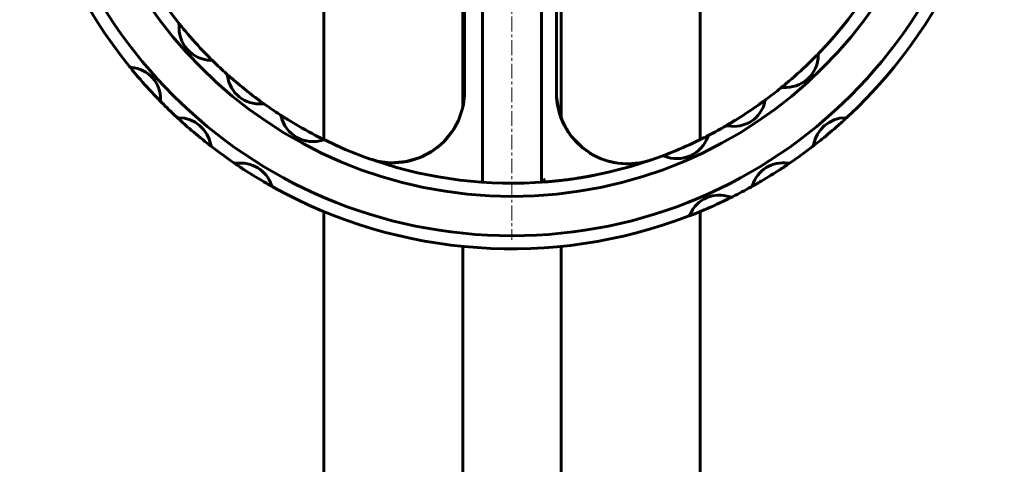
# Model space of a CAD drawing. Header units: millimetres. Extents: x -350 to 350, y -990 to 990.
# Tile 3 of 6: x -250 to 250, y 381 to 607. Entities that reach past the tile are written whole.
import ezdxf

# ---------------------------------------------------------------- set-up
doc = ezdxf.new("R2010")
doc.units = ezdxf.units.MM
doc.linetypes.add('K5LT_AXLED', pattern=[12, 7.5, -1.5, 1.5, -1.5])
doc.linetypes.add('K5LT_BASIC', pattern=[0])
doc.layers.add('Системный слой (1)', color=7, linetype='Continuous', true_color=0x6c6c6c)

# ---------------------------------------------------------------- blocks, each defined once
blk = doc.blocks.new('U13')
at = {"layer": 'Системный слой (1)', "color": 143, "linetype": 'K5LT_BASIC', "lineweight": 60, "true_color": 0x33acca}
for p, q in [((-29.57, 551.36), (-29.8, 551)), ((-29.34, 551.73), (-29.57, 551.36)), ((-29.12, 552.1), (-29.34, 551.73)), ((-60.15, 534.23), (-61.1, 534.23)), ((-59.2, 534.25), (-60.15, 534.23)), ((-58.24, 534.29), (-59.2, 534.25))]:
    blk.add_line(p, q, dxfattribs=at)
blk = doc.blocks.new('U15')
at = {"layer": 'Системный слой (1)', "color": 143, "linetype": 'K5LT_BASIC', "lineweight": 60, "true_color": 0x33acca}
for p, q in [((-24.64, 564.38), (-24.38, 566.15)), ((-24.38, 566.15), (-24.2, 568.02)), ((-24.2, 568.02), (-24.2, 568.14)), ((-25, 562.57), (-25, 562.59)), ((-25, 562.59), (-24.99, 562.59)), ((-24.99, 562.63), (-24.98, 562.64)), ((-24.99, 562.61), (-24.99, 562.63)), ((-24.99, 562.6), (-24.99, 562.61)), ((-24.99, 562.59), (-24.99, 562.6)), ((-24.99, 562.6), (-24.99, 562.6)), ((-24.98, 562.67), (-24.97, 562.72)), ((-24.98, 562.64), (-24.98, 562.67)), ((-24.97, 562.72), (-24.94, 562.83)), ((-24.94, 562.83), (-24.89, 563.05)), ((-24.89, 563.05), (-24.81, 563.49)), ((-24.81, 563.49), (-24.64, 564.38)), ((-30.48, 549.96), (-30.21, 550.35)), ((-30.21, 550.35), (-30.13, 550.48)), ((-30.13, 550.48), (-30.08, 550.57)), ((-35.01, 544.59), (-30.48, 549.96)), ((-40.91, 539.9), (-35.01, 544.59)), ((-53.84, 534.83), (-46.55, 536.97)), ((-46.55, 536.97), (-40.91, 539.9)), ((-65.87, 534.66), (-61.45, 534.26)), ((-61.45, 534.26), (-53.84, 534.83))]:
    blk.add_line(p, q, dxfattribs=at)
blk = doc.blocks.new('U17')
at = {"layer": 'Системный слой (1)', "color": 143, "linetype": 'K5LT_BASIC', "lineweight": 60, "true_color": 0x33acca}
for p, q in [((22.63, 567.57), (22.63, 567.57)), ((22.63, 567.57), (23.94, 560.02)), ((23.94, 560.02), (26.57, 553.33)), ((26.57, 553.33), (30.11, 547.78)), ((30.11, 547.78), (35.4, 542.26)), ((35.4, 542.26), (39.31, 539.37)), ((48.35, 535.22), (53.63, 534.06)), ((53.63, 534.06), (59.04, 533.69)), ((59.04, 533.69), (64.44, 534.13))]:
    blk.add_line(p, q, dxfattribs=at)
blk = doc.blocks.new('U28')
at = {"layer": 'Системный слой (1)', "color": 143, "linetype": 'K5LT_BASIC', "lineweight": 60, "true_color": 0x33acca}
for p, q in [((-25, 562.57), (-25, 654.99)), ((-25, -220.01), (-25, 491.75))]:
    blk.add_line(p, q, dxfattribs=at)
blk = doc.blocks.new('U29')
at = {"layer": 'Системный слой (1)', "color": 143, "linetype": 'K5LT_BASIC', "lineweight": 60, "true_color": 0x33acca}
for p, q in [((25, 556.86), (25, 654.99)), ((25, 525.28), (25, 525.28)), ((25, -220.01), (25, 491.75))]:
    blk.add_line(p, q, dxfattribs=at)
blk = doc.blocks.new('U33')
at = {"layer": 'Системный слой (1)', "color": 143, "linetype": 'K5LT_BASIC', "lineweight": 60, "true_color": 0x33acca}
for p, q in [((-95.63, 546.07), (-95.63, 654.99)), ((-95.63, -220.01), (-95.63, 509.51))]:
    blk.add_line(p, q, dxfattribs=at)
blk = doc.blocks.new('U34')
at = {"layer": 'Системный слой (1)', "color": 143, "linetype": 'K5LT_BASIC', "lineweight": 60, "true_color": 0x33acca}
for p, q in [((95.62, 546.07), (95.62, 654.99)), ((95.62, -220.01), (95.62, 509.51))]:
    blk.add_line(p, q, dxfattribs=at)
blk = doc.blocks.new('U43')
at = {"layer": 'Системный слой (1)', "color": 30, "linetype": 'K5LT_AXLED', "lineweight": 18, "true_color": 0xff8000}
for q in [(0, 985.83), (-245.33, 740.49), (245.33, 740.49), (0, 495.16)]:
    blk.add_line((0, 740.49), q, dxfattribs=at)

msp = doc.modelspace()

# ---------------------------------------------------------------- linework, layer by layer
at = {"layer": 'Системный слой (1)', "color": 143, "linetype": 'K5LT_BASIC', "lineweight": 60, "true_color": 0x33acca}
for p, q in [((-15, 695.74), (-15, 524.35)), ((15, 524.35), (15, 695.74)), ((-24.12, 694.59), (-24.12, 570.48)), ((22.55, 569.93), (22.55, 694.59)), ((-169.39, 605.39), (-169.4, 605.42)), ((156.02, 590.16), (155.94, 590.08)), ((-151.72, 585.81), (-151.8, 585.89)), ((-144.87, 579.38), (-144.95, 579.45)), ((136.42, 572.17), (136.4, 572.15)), ((22.63, 567.57), (22.63, 567.57)), ((-125.62, 563.96), (-125.71, 564.03)), ((-117.92, 558.73), (-117.96, 558.75)), ((108.46, 552.93), (108.37, 552.88)), ((-94.77, 545.65), (-94.8, 545.67)), ((100.23, 548.4), (100.13, 548.35)), ((76.14, 537.65), (76.12, 537.64)), ((64.44, 534.13), (64.44, 534.13))]:
    msp.add_line(p, q, dxfattribs=at)
for centre, radius, start, end in [((0, 740.49), 243.33, 180, 90), ((0, 740.49), 223.33, 180, 90), ((0, 740.49), 250, 168.9739, 218.9657), ((0, 740.49), 216.67, 172.0629, 218.5678), ((0, 740.49), 216.67, 316.0629, 2.7467), ((0, 740.49), 250, 312.9739, 2.9657), ((-170.71, 604.38), 1.67, 355.4061, 38.5678), ((0, 740.49), 216.67, 218.5678, 220.04), ((-152.47, 602.91), 16.63, 175.4061, 268.7165), ((0, 740.49), 216.67, 220.04, 224.0826), ((0, 740.49), 216.67, 314.6031, 316.0629), ((157.22, 589), 1.67, 136.0629, 179.4604), ((0, 740.49), 216.67, 224.0826, 225.5548), ((-152.88, 584.62), 1.67, 45.5548, 88.7165), ((-152.88, 584.62), 1.67, 45.5548, 88.7165), ((0, 740.49), 216.67, 225.5548, 228.0097), ((138.85, 589.17), 16.71, 265.6168, 359.4604), ((0, 740.49), 216.67, 310.4741, 314.6031), ((0, 740.49), 250, 218.9657, 220.2031), ((-193.08, 584.33), 1.67, 218.9657, 265.1398), ((-193.08, 584.33), 1.67, 218.9657, 265.1398), ((-194.59, 566.58), 16.14, 358.4355, 85.1398), ((0, 740.49), 250, 220.2031, 223.3722), ((-146.07, 578.22), 1.67, 6.5621, 48.0097), ((0, 740.49), 216.67, 228.0097, 229.5856), ((-128.44, 580.24), 16.08, 186.5621, 276.0138), ((0, 740.49), 216.67, 229.5856, 232.9903), ((0, 740.49), 216.67, 309.0143, 310.4741), ((-60.37, 570.48), 36.25, 250.4513, 0), ((0, 740.49), 216.67, 306.5662, 309.0143), ((137.44, 570.85), 1.67, 85.6168, 129.0143), ((0, 740.49), 250, 223.3722, 224.6096), ((-176.79, 566.1), 1.67, 178.4355, 224.6096), ((0, 740.49), 216.67, 232.9903, 234.5662), ((58.8, 569.93), 36.25, 180, 289.0201), ((112.72, 568.82), 16.08, 258.5621, 348.0138), ((0, 740.49), 216.67, 304.9903, 306.5662), ((130.07, 565.14), 1.67, 126.5662, 168.0138), ((0, 740.49), 250, 224.6096, 227.0315), ((-126.58, 562.6), 1.67, 54.5662, 96.0138), ((-126.58, 562.6), 1.67, 54.5662, 96.0138), ((0, 740.49), 216.67, 234.5662, 237.0143), ((0, 740.49), 216.67, 301.5856, 304.9903), ((-169.26, 558.78), 1.67, 227.0315, 270.0167), ((-169.26, 558.78), 1.67, 227.0315, 270.0167), ((0, 740.49), 250, 227.0315, 228.4034), ((-169.26, 540.64), 16.47, 9.4598, 90.0167), ((-118.87, 557.36), 1.67, 13.6168, 57.0143), ((0, 740.49), 216.67, 237.0143, 238.4741), ((-101.01, 561.68), 16.71, 193.6168, 287.4604), ((0, 740.49), 216.67, 238.4741, 242.6031), ((0, 740.49), 216.67, 300.0097, 301.5856), ((169.7, 540.22), 16.92, 91.2993, 169.2525), ((0, 740.49), 250, 311.5402, 312.9739), ((169.28, 558.8), 1.67, 271.2993, 312.9739), ((0, 740.49), 250, 228.4034, 231.0732), ((0, 740.49), 216.67, 297.5548, 300.0097), ((109.2, 551.43), 1.67, 78.5621, 120.0097), ((109.2, 551.43), 1.67, 78.5621, 120.0097), ((0, 740.49), 250, 309.0115, 311.5402), ((0, 740.49), 250, 231.0732, 232.445), ((0, 740.49), 216.67, 242.6031, 244.0629), ((-95.5, 544.15), 1.67, 64.0629, 107.4604), ((-95.5, 544.15), 1.67, 64.0629, 107.4604), ((0, 740.49), 216.67, 244.0629, 290.5678), ((83.73, 552.97), 16.63, 247.4061, 340.7165), ((0, 740.49), 216.67, 292.04, 296.0826), ((0, 740.49), 216.67, 296.0826, 297.5548), ((101, 546.93), 1.67, 117.5548, 160.7165), ((0, 740.49), 250, 307.5778, 309.0115), ((-151.36, 543.62), 1.67, 189.4598, 232.445), ((0, 740.49), 250, 232.445, 235.5778), ((0, 740.49), 250, 304.445, 307.5778), ((151.44, 543.68), 1.67, 307.5778, 349.2525), ((0, 740.49), 216.67, 290.5678, 292.04), ((76.7, 536.08), 1.67, 67.4061, 110.5678), ((76.7, 536.08), 1.67, 67.4061, 110.5678), ((-140.38, 535.65), 1.67, 235.5778, 277.2525), ((0, 740.49), 250, 235.578, 237.0115), ((-140.38, 535.65), 1.67, 235.5778, 277.2525), ((-138.03, 517.21), 16.92, 19.2993, 97.2525), ((0, 740.49), 250, 237.0115, 239.5402), ((137.77, 517.76), 16.47, 81.4598, 162.0167), ((0, 740.49), 250, 300.4034, 303.0732), ((0, 740.49), 250, 303.0732, 304.445), ((140.46, 535.7), 1.67, 261.4598, 304.445), ((0, 740.49), 250, 239.5402, 240.9739), ((-120.49, 523.35), 1.67, 199.2993, 240.9739), ((0, 740.49), 250, 240.9739, 290.9657), ((0, 740.49), 250, 296.6096, 299.0315), ((0, 740.49), 250, 299.0315, 300.4034), ((120.51, 523.36), 1.67, 299.0315, 342.0167), ((105.27, 501.68), 16.14, 70.4355, 157.1398), ((0, 740.49), 250, 295.3722, 296.6096), ((111.23, 518.47), 1.67, 250.4355, 296.6096), ((0, 740.49), 250, 292.2031, 295.3722), ((0, 740.49), 250, 290.9657, 292.2031), ((88.86, 508.6), 1.67, 290.9657, 337.1398), ((88.86, 508.6), 1.67, 290.9657, 337.1398)]:
    msp.add_arc(centre, radius, start, end, dxfattribs=at)
for points, knots in [([(-24.12, 570.48), (-24.12, 569.75), (-24.14, 569.03), (-24.23, 567.58), (-24.3, 566.85), (-24.47, 565.41), (-24.58, 564.69), (-24.72, 563.92), (-24.74, 563.85), (-24.77, 563.67), (-24.79, 563.55), (-24.83, 563.39), (-24.83, 563.35), (-24.84, 563.3), (-24.85, 563.28), (-24.85, 563.27), (-24.85, 563.26), (-24.85, 563.25), (-24.85, 563.25), (-24.86, 563.24), (-24.86, 563.24), (-24.86, 563.23), (-24.86, 563.22), (-24.86, 563.2), (-24.87, 563.19), (-24.87, 563.19)], [0, 0, 0, 0, 5.6, 5.6, 11.2, 11.2, 16.8, 16.8, 17.297551, 17.297551, 18.231868, 18.231868, 18.547086, 18.547086, 18.653433, 18.653433, 18.689312, 18.689312, 18.725191, 18.725191, 18.754691, 18.754691, 18.810503, 18.810503, 18.8787, 18.8787, 18.8787, 18.8787]), ([(36.14, 541.64), (35.97, 541.77), (35.8, 541.91), (34.48, 543), (33.39, 544.03), (31.92, 545.6), (31.48, 546.08), (30.5, 547.27), (29.95, 547.96), (29.34, 548.81), (29.23, 548.95), (28.4, 550.26), (27.62, 551.4), (26.23, 553.95), (25.59, 555.33), (25.03, 556.79), (25.01, 556.82), (24.52, 558.37), (23.95, 559.87), (23.19, 563), (22.91, 564.62), (22.63, 567.25), (22.57, 568.26), (22.55, 569.27)], [12.598184, 12.598184, 12.598184, 12.598184, 12.823991, 12.823991, 14.386262, 14.386262, 15.075712, 15.075712, 15.996119, 15.996119, 16.180663, 16.180663, 17.63033, 17.63033, 19.23724, 19.23724, 19.277659, 19.277659, 20.959908, 20.959908, 22.695721, 22.695721, 23.768355, 23.768355, 23.768355, 23.768355]), ([(129.08, 566.47), (129.08, 566.47), (129.08, 566.47), (129.07, 566.47), (129.07, 566.47), (129.06, 566.46), (129.05, 566.45), (129.04, 566.45), (129.04, 566.44), (129.03, 566.44), (129.03, 566.44), (129.02, 566.43), (129.02, 566.43), (129.01, 566.42), (129, 566.42), (128.99, 566.41), (128.99, 566.41), (128.98, 566.4)], [0, 0, 0, 0, 3.2, 3.2, 6.4, 6.4, 9.6, 9.6, 11.207532, 11.207532, 12.069265, 12.069265, 12.930998, 12.930998, 14.62574, 14.62574, 16, 16, 16, 16]), ([(15.04, 524.35), (15.04, 524.35), (15.04, 524.35), (15.08, 524.35), (15.14, 524.38), (15.3, 524.49), (15.42, 524.59), (15.71, 524.84), (15.89, 525), (16.26, 525.36), (16.46, 525.56), (16.66, 525.78), (16.66, 525.78), (16.67, 525.78)], [0, 0, 0, 0, 0.0006644, 0.0006644, 0.030834, 0.030834, 0.0711405, 0.0711405, 0.1197831, 0.1197831, 0.1718771, 0.1718771, 0.1725295, 0.1725295, 0.1725295, 0.1725295]), ([(42.65, 528.07), (42.57, 528.05), (42.49, 528.04), (42.25, 527.99), (42.08, 527.96), (41.58, 527.86), (41.25, 527.79), (40.24, 527.6), (39.57, 527.47), (38.87, 527.34), (38.84, 527.34), (38.39, 527.26), (37.98, 527.18), (37.32, 527.07), (37.07, 527.02), (36.68, 526.96), (36.53, 526.93), (36.3, 526.89), (36.21, 526.88), (36.08, 526.85), (36.02, 526.84), (35.94, 526.83), (35.91, 526.83), (35.86, 526.82), (35.84, 526.81), (35.81, 526.81), (35.8, 526.81), (35.78, 526.8), (35.77, 526.8), (35.75, 526.8), (35.74, 526.8), (35.71, 526.79), (35.69, 526.79), (35.64, 526.78), (35.6, 526.77), (35.49, 526.76), (35.41, 526.74), (35.19, 526.71), (35.04, 526.68), (34.59, 526.61), (34.29, 526.56), (33.4, 526.42), (32.8, 526.33), (31.02, 526.06), (29.83, 525.89), (27.42, 525.57), (26.21, 525.42), (24.45, 525.21), (23.91, 525.15), (21.04, 524.84), (18.71, 524.63), (16.38, 524.45)], [0.038571, 0.038571, 0.038571, 0.038571, 0.308571, 0.308571, 0.887143, 0.887143, 2.044285, 2.044285, 4.35857, 4.35857, 4.474696, 4.474696, 5.899565, 5.899565, 6.746381, 6.746381, 7.249653, 7.249653, 7.548754, 7.548754, 7.726513, 7.726513, 7.832158, 7.832158, 7.894943, 7.894943, 7.932257, 7.932257, 7.969572, 7.969572, 8.003009, 8.003009, 8.067945, 8.067945, 8.196849, 8.196849, 8.454172, 8.454172, 8.967848, 8.967848, 9.993262, 9.993262, 12.040214, 12.040214, 16.126363, 16.126363, 20.26925, 20.26925, 22.139517, 22.139517, 30.065771, 30.065771, 30.065771, 30.065771])]:
    msp.add_open_spline(points, degree=3, knots=knots, dxfattribs=at)

# ---------------------------------------------------------------- block references
at = {"layer": 'Системный слой (1)'}
for name in ['U43', 'U33', 'U28', 'U29', 'U34', 'U15', 'U17', 'U13']:
    msp.add_blockref(name, (0, 0), dxfattribs=at)

doc.saveas('drawing.dxf')
